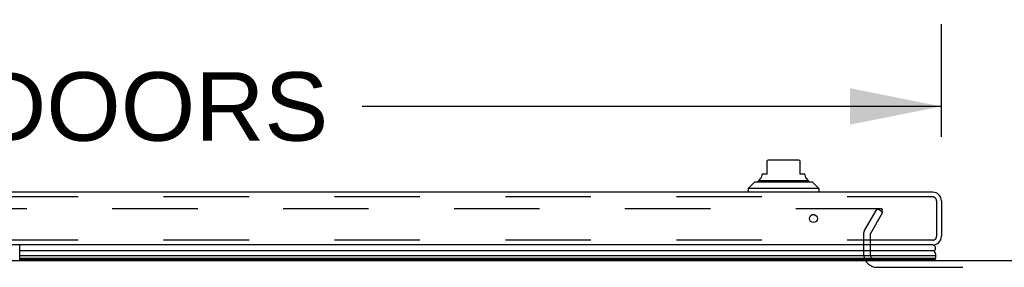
# Model space of a CAD drawing. Header units: inches. Extents: x 0 to 243, y 0 to 157.
# Tile 28 of 256: x 59.5 to 74.89, y 25.58 to 29.45. Entities that reach past the tile are written whole.
import ezdxf

# ---------------------------------------------------------------- set-up
doc = ezdxf.new("R2010")
doc.units = ezdxf.units.IN
doc.header["$LTSCALE"] = 13.357143
doc.header["$MEASUREMENT"] = 0
doc.linetypes.add('HIDDEN', pattern=[0.2, 0.1, -0.1])
doc.layers.get('0').update_dxf_attribs({"linetype": 'CONTINUOUS'})
for name, color, linetype in [('DEFAULT_2', 8, 'HIDDEN'), ('DIMENSIONS', 7, 'CONTINUOUS'), ('LEFTHAND_DOOR_ASSEMBLY', 7, 'CONTINUOUS')]:
    doc.layers.add(name, color=color, linetype=linetype)
doc.styles.get("Standard").update_dxf_attribs({"font": 'arial.ttf'})
doc.dimstyles.new('DIMSTYLE_1', dxfattribs={"dimtxt": 1.071429, "dimasz": 1.428571, "dimexe": 0.09, "dimexo": 0.07, "dimgap": 0.0375, "dimtad": 0, "dimtih": 1, "dimtoh": 1, "dimzin": 4, "dimdsep": 46, "dimtxsty": 'Standard', "dimblk": '_FILLED', "dimblk1": '_FILLED', "dimblk2": '_FILLED', "dimcen": 0.09, "dimadec": 3, "dimazin": 1, "dimtfac": 1, "dimtdec": 3, "dimtofl": 0, "dimtmove": 0, "dimatfit": 3, "dimldrblk": '_FILLED', "dimfxl": 0, "dimtolj": 1, "dimtzin": 4, "dimarcsym": 0})

# ---------------------------------------------------------------- blocks, each defined once
blk = doc.blocks.new('_FILLED')
at = {"color": 0, "linetype": 'ByBlock'}
blk.add_solid([(0, 0), (-1, 0.2), (-1, -0.2)], dxfattribs=at)
blk = doc.blocks.new('*D9')
at = {"layer": 'DIMENSIONS', "color": 2, "linetype": 'Continuous'}
for p, q in [((45.094, 27.619), (45.094, 29.379)), ((73.907, 27.619), (73.907, 29.379)), ((45.094, 28.094), (54.145, 28.094)), ((73.907, 28.094), (64.856, 28.094))]:
    blk.add_line(p, q, dxfattribs=at)
at = {"layer": 'DIMENSIONS', "color": 2, "linetype": 'Continuous', "xscale": 1.4285714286, "yscale": 1.4285714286, "zscale": 1.4285714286, "rotation": 180}
blk.add_blockref('_FILLED', (45.094, 28.094), dxfattribs=at)
at = {"layer": 'DIMENSIONS', "color": 2, "linetype": 'Continuous', "xscale": 1.4285714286, "yscale": 1.4285714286, "zscale": 1.4285714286}
blk.add_blockref('_FILLED', (73.907, 28.094), dxfattribs=at)
at = {"layer": 'DIMENSIONS', "color": 2, "linetype": 'Continuous', "insert": (59.5, 28.629), "char_height": 1.07143, "width": 9.63887, "attachment_point": 2, "line_spacing_factor": 0.9}
blk.add_mtext('28.81 DOORS', dxfattribs=at)

msp = doc.modelspace()

# ---------------------------------------------------------------- linework, layer by layer
at = {"color": 7, "linetype": 'Continuous'}
msp.add_line((46.188, 25.684), (102.688, 25.684), dxfattribs=at)
at = {"layer": 'DEFAULT_2', "color": 8, "linetype": 'HIDDEN'}
for p, q in [((72.969, 26.496), (46.006, 26.496)), ((72.707, 26.157), (72.903, 26.496)), ((72.993, 26.444), (72.903, 26.496)), ((72.984, 26.431), (72.984, 26.483)), ((72.797, 26.105), (72.993, 26.444)), ((72.688, 26.088), (72.688, 25.799)), ((72.792, 26.089), (72.792, 25.799)), ((72.907, 25.58), (75.969, 25.58))]:
    msp.add_line(p, q, dxfattribs=at)
for points in [[(72.969, 26.496), (72.971, 26.496), (72.973, 26.496), (72.974, 26.496), (72.976, 26.495), (72.978, 26.494), (72.979, 26.494), (72.98, 26.493), (72.981, 26.492), (72.982, 26.49), (72.983, 26.489), (72.984, 26.488), (72.984, 26.486), (72.984, 26.485), (72.984, 26.483)], [(72.984, 26.483), (72.984, 26.483), (72.984, 26.482), (72.984, 26.48), (72.984, 26.479), (72.983, 26.478)]]:
    msp.add_lwpolyline(points, dxfattribs=at)
for centre, radius, start, end in [((72.825, 26.088), 0.137, 150, 180), ((72.825, 26.088), 0.033, 150, 180), ((72.907, 25.799), 0.219, 180, 270), ((72.907, 25.799), 0.115, 180, 270)]:
    msp.add_arc(centre, radius, start, end, dxfattribs=at)
at = {"layer": 'LEFTHAND_DOOR_ASSEMBLY', "color": 7, "linetype": 'Continuous'}
for p, q in [((71.183, 27.037), (71.183, 27.247)), ((71.655, 27.254), (71.222, 27.254)), ((71.694, 27.247), (71.694, 27.037)), ((71.055, 26.939), (71.822, 26.939)), ((71.104, 27.024), (71.104, 27.037)), ((71.183, 27.037), (71.104, 27.037)), ((71.773, 27.037), (71.694, 27.037)), ((71.773, 27.024), (71.773, 27.037)), ((70.986, 26.911), (70.887, 26.813)), ((70.887, 26.813), (70.887, 26.754)), ((71.99, 26.813), (70.887, 26.813)), ((71.891, 26.911), (70.986, 26.911)), ((71.891, 26.911), (71.99, 26.813)), ((71.99, 26.813), (71.99, 26.754)), ((71.93, 26.399), (71.884, 26.399)), ((59.502, 25.684), (59.502, 25.929)), ((73.794, 25.837), (59.502, 25.837)), ((59.502, 25.762), (73.822, 25.762)), ((73.813, 25.718), (59.502, 25.718)), ((73.806, 25.705), (59.502, 25.705)), ((73.804, 25.696), (59.502, 25.696)), ((73.825, 25.684), (73.804, 25.696))]:
    msp.add_line(p, q, dxfattribs=at)
at = {"layer": 'LEFTHAND_DOOR_ASSEMBLY', "color": 3, "linetype": 'Continuous'}
for p, q in [((73.772, 26.754), (45.229, 26.754)), ((73.907, 26.619), (73.907, 26.064)), ((73.772, 25.929), (45.229, 25.929))]:
    msp.add_line(p, q, dxfattribs=at)
at = {"layer": 'LEFTHAND_DOOR_ASSEMBLY', "color": 8, "linetype": 'HIDDEN'}
for p, q in [((73.772, 26.679), (45.229, 26.679)), ((73.832, 26.619), (73.832, 26.064)), ((73.772, 26.004), (45.229, 26.004))]:
    msp.add_line(p, q, dxfattribs=at)
at = {"layer": 'LEFTHAND_DOOR_ASSEMBLY', "color": 7, "linetype": 'Continuous'}
for points in [[(73.822, 25.762), (73.822, 25.769), (73.821, 25.777), (73.819, 25.785), (73.817, 25.793), (73.815, 25.8), (73.812, 25.808), (73.808, 25.815), (73.804, 25.823), (73.799, 25.83), (73.794, 25.837)], [(73.806, 25.705), (73.808, 25.708), (73.81, 25.711), (73.812, 25.715), (73.813, 25.718)]]:
    msp.add_lwpolyline(points, dxfattribs=at)
at = {"layer": 'LEFTHAND_DOOR_ASSEMBLY', "color": 3, "linetype": 'Continuous'}
msp.add_circle((71.907, 26.341), 0.0625, dxfattribs=at)
at = {"layer": 'LEFTHAND_DOOR_ASSEMBLY', "color": 7, "linetype": 'Continuous'}
for centre, radius, start, end in [((71.222, 27.136), 0.118, 90, 109.4785), ((71.655, 27.136), 0.118, 70.5253, 90), ((71.074, 26.89), 0.0492, 90, 153.8851), ((71.074, 26.939), 0.0197, 120, 180.1146), ((71.025, 27.024), 0.0787, 300, 360), ((71.852, 27.024), 0.0787, 180, 240), ((71.803, 26.89), 0.0492, 26.1149, 90), ((71.803, 26.939), 0.0197, 359.8854, 60), ((73.767, 25.879), 0.05, 302.6718, 84.3335), ((73.777, 25.708), 0.03, 336.2022, 353.588), ((73.766, 25.751), 0.0569, 325.4331, 11.2885)]:
    msp.add_arc(centre, radius, start, end, dxfattribs=at)
at = {"layer": 'LEFTHAND_DOOR_ASSEMBLY', "color": 3, "linetype": 'Continuous'}
for centre, start, end in [((73.772, 26.619), 0, 90), ((73.772, 26.064), 270, 360)]:
    msp.add_arc(centre, 0.135, start, end, dxfattribs=at)
at = {"layer": 'LEFTHAND_DOOR_ASSEMBLY', "color": 8, "linetype": 'HIDDEN'}
for centre, start, end in [((73.772, 26.619), 0, 90), ((73.772, 26.064), 270, 360)]:
    msp.add_arc(centre, 0.06, start, end, dxfattribs=at)
at = {"layer": 'LEFTHAND_DOOR_ASSEMBLY', "color": 7, "linetype": 'Continuous'}
for start_param, end_param in [(-3.140119, -2.674506), (2.795492, 2.881148)]:
    msp.add_ellipse((73.557, 25.761), major_axis=(-0.265, 0), ratio=0.632157, start_param=start_param, end_param=end_param, dxfattribs=at)

# ---------------------------------------------------------------- dimensions: what is measured, and where the dimension line sits
at = {"layer": 'DIMENSIONS', "color": 2, "linetype": 'Continuous'}
dim = msp.add_linear_dim(base=(45.094, 28.094), p1=(73.907, 29.449), p2=(45.094, 29.449), angle=180, text='<> DOORS', dimstyle='DIMSTYLE_1', dxfattribs=at)
dim.commit()
dim.dimension.update_dxf_attribs({"geometry": '*D9', "text_midpoint": (59.5, 28.094), "dimtype": 160})

doc.saveas('drawing.dxf')
